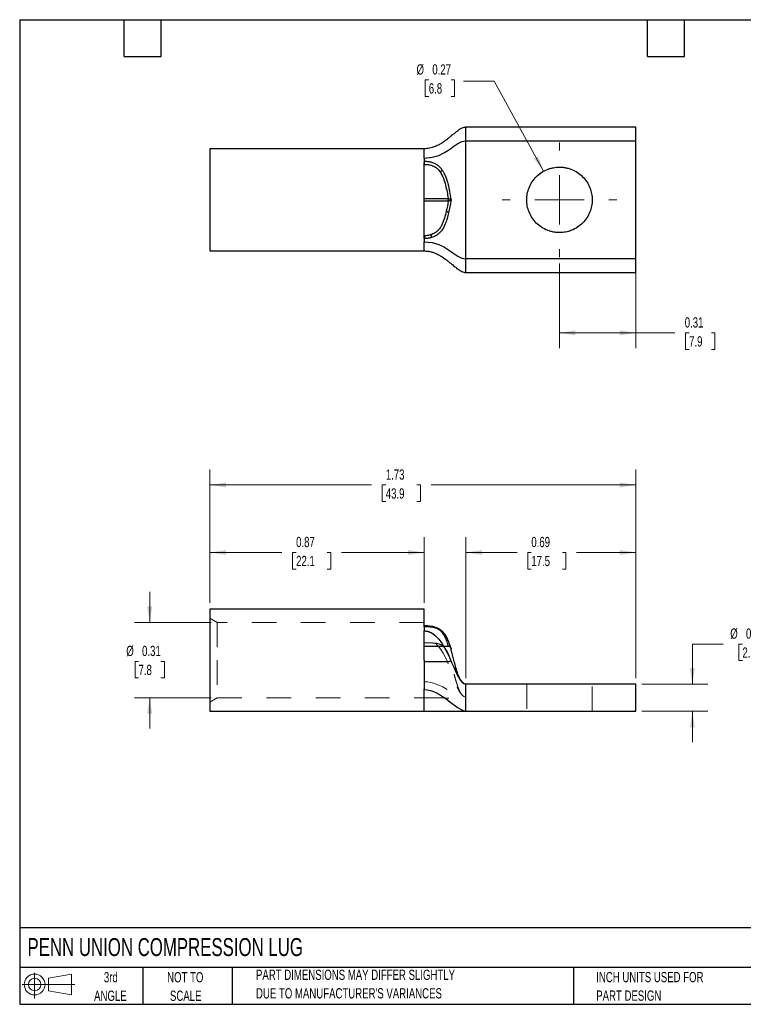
# Model space of a CAD drawing. Header units: inches. Extents: x 0.12 to 5.38, y 0.12 to 4.12.
# Tile 1 of 2: x 0.12 to 3.06, y 0.12 to 4.12. Entities that reach past the tile are written whole.
import ezdxf

# ---------------------------------------------------------------- set-up
doc = ezdxf.new("R2010")
doc.units = ezdxf.units.IN
doc.header["$LTSCALE"] = 0.5
doc.header["$MEASUREMENT"] = 0
doc.linetypes.add('HIDDEN', pattern=[0.075, 0.05, -0.025])
doc.layers.add('TEXT', color=140, linetype='Continuous', lineweight=25)
doc.styles.add('SLDTEXTSTYLE0', font='TXT', dxfattribs={"width": 0.7})
doc.dimstyles.new('SLDDIMSTYLE0', dxfattribs={"dimtxt": 0.04248, "dimasz": 0.065, "dimexe": 0, "dimexo": 0.0625, "dimgap": 0.01062, "dimtad": 0, "dimtih": 1, "dimtoh": 1, "dimrnd": 1e-09, "dimdsep": 46, "dimtxsty": 'SLDTEXTSTYLE0', "dimsah": 1, "dimcen": 0.09, "dimadec": 0, "dimazin": 2, "dimtfac": 1, "dimtmove": 0, "dimatfit": 0, "dimfxl": 0, "dimfrac": 2, "dimtolj": 1, "dimtzin": 12, "dimarcsym": 0})
doc.dimstyles.new('SLDDIMSTYLE1', dxfattribs={"dimtxt": 0.04248, "dimasz": 0.065, "dimexe": 0, "dimexo": 0.0625, "dimgap": 0.01062, "dimtad": 0, "dimtih": 1, "dimtoh": 1, "dimrnd": 1e-09, "dimdsep": 46, "dimtxsty": 'SLDTEXTSTYLE0', "dimsah": 1, "dimcen": 0.09, "dimadec": 0, "dimazin": 2, "dimtfac": 1, "dimtofl": 0, "dimtmove": 0, "dimatfit": 3, "dimfxl": 0, "dimfrac": 2, "dimtolj": 1, "dimtzin": 12, "dimarcsym": 0})
doc.dimstyles.new('SLDDIMSTYLE2', dxfattribs={"dimtxt": 0.04248, "dimasz": 0.065, "dimexe": 0, "dimexo": 0.0625, "dimgap": 0.01062, "dimtad": 0, "dimtih": 1, "dimtoh": 1, "dimrnd": 1e-09, "dimzin": 12, "dimdsep": 46, "dimtxsty": 'SLDTEXTSTYLE0', "dimsah": 1, "dimcen": 0.09, "dimadec": 0, "dimazin": 3, "dimtfac": 1, "dimtofl": 0, "dimtmove": 0, "dimatfit": 3, "dimfxl": 0, "dimfrac": 2, "dimtolj": 1, "dimtzin": 12, "dimarcsym": 0})
doc.dimstyles.new('SLDDIMSTYLE3', dxfattribs={"dimtxt": 0.04248, "dimasz": 0.065, "dimexe": 0, "dimexo": 0.0625, "dimgap": 0.01062, "dimtad": 0, "dimtih": 1, "dimtoh": 1, "dimrnd": 1e-09, "dimdsep": 46, "dimtxsty": 'SLDTEXTSTYLE0', "dimsah": 1, "dimcen": 0, "dimadec": 0, "dimazin": 2, "dimtfac": 1, "dimtofl": 0, "dimtmove": 0, "dimatfit": 3, "dimfxl": 0, "dimfrac": 2, "dimtolj": 1, "dimtzin": 12, "dimarcsym": 0})

# ---------------------------------------------------------------- blocks, each defined once
blk = doc.blocks.new('Block11')
at = {"color": 7, "linetype": 'Continuous', "lineweight": 18}
for p, q in [((0.051, 0.1045), (0.051, 0)), ((0.1079, 0.082), (0.2003, 0.0991)), ((0.1079, 0.0314), (0.1079, 0.082)), ((0.2003, 0.0991), (0.2003, 0.0144)), ((0, 0.0567), (0.2141, 0.0567)), ((0.1079, 0.0314), (0.2003, 0.0144))]:
    blk.add_line(p, q, dxfattribs=at)
for radius in [0.0423, 0.0253]:
    blk.add_circle((0.051, 0.0567), radius, dxfattribs=at)
blk = doc.blocks.new('Block12')
at = {"color": 7, "linetype": 'Continuous'}
blk.add_blockref('Block11', (0, 0), dxfattribs=at)
blk = doc.blocks.new('_D')
at = {"color": 7, "linetype": 'Continuous', "lineweight": 0}
for p, q in [((0.6532, 1.6761), (0.6532, 1.8011)), ((0.9027, 1.6761), (0.5907, 1.6761)), ((0.6078, 1.5182), (0.5935, 1.5182)), ((0.5935, 1.5182), (0.5935, 1.4507)), ((0.6987, 1.5182), (0.7129, 1.5182)), ((0.7129, 1.5182), (0.7129, 1.4507)), ((0.5935, 1.4507), (0.6078, 1.4507)), ((0.7129, 1.4507), (0.6987, 1.4507)), ((0.9027, 1.3701), (0.5907, 1.3701)), ((0.6532, 1.3701), (0.6532, 1.2451))]:
    blk.add_line(p, q, dxfattribs=at)
at = {"color": 7, "linetype": 'Continuous', "lineweight": 18}
for points in [[(0.6532, 1.6761), (0.6632, 1.7411), (0.6432, 1.7411)], [(0.6532, 1.3701), (0.6432, 1.3051), (0.6632, 1.3051)]]:
    blk.add_solid(points, dxfattribs=at)
at = {"color": 7, "linetype": 'Continuous', "lineweight": 18, "char_height": 0.04167, "attachment_point": 1, "style": 'SLDTEXTSTYLE0'}
for s, insert in [('%%c', (0.558, 1.5815)), ('0.31', (0.6222, 1.5815)), ('7.8', (0.6078, 1.5044))]:
    blk.add_mtext(s, dxfattribs=dict(at, insert=insert))
blk = doc.blocks.new('_D_1')
at = {"color": 7, "linetype": 'Continuous', "lineweight": 0}
for p, q in [((0.8977, 1.7556), (0.8977, 2.0232)), ((1.7677, 1.7556), (1.7677, 2.0232)), ((0.8977, 1.9607), (1.1904, 1.9607)), ((1.2479, 1.9607), (1.2337, 1.9607)), ((1.2337, 1.9607), (1.2337, 1.8932)), ((1.3742, 1.9607), (1.3884, 1.9607)), ((1.3884, 1.9607), (1.3884, 1.8932)), ((1.7677, 1.9607), (1.4317, 1.9607)), ((1.2337, 1.8932), (1.2479, 1.8932)), ((1.3884, 1.8932), (1.3742, 1.8932))]:
    blk.add_line(p, q, dxfattribs=at)
at = {"color": 7, "linetype": 'Continuous', "lineweight": 18}
for points in [[(0.8977, 1.9607), (0.9627, 1.9507), (0.9627, 1.9707)], [(1.7677, 1.9607), (1.7027, 1.9707), (1.7027, 1.9507)]]:
    blk.add_solid(points, dxfattribs=at)
at = {"color": 7, "linetype": 'Continuous', "lineweight": 18, "char_height": 0.04167, "attachment_point": 1, "style": 'SLDTEXTSTYLE0'}
for s, insert in [('0.87', (1.2479, 2.0239)), ('22.1', (1.2479, 1.9469))]:
    blk.add_mtext(s, dxfattribs=dict(at, insert=insert))
blk = doc.blocks.new('_D_2')
at = {"color": 7, "linetype": 'Continuous', "lineweight": 0}
for p, q in [((1.9377, 1.4506), (1.9377, 2.0232)), ((2.6277, 1.4506), (2.6277, 2.0232)), ((1.9377, 1.9607), (2.1458, 1.9607)), ((2.2034, 1.9607), (2.1891, 1.9607)), ((2.1891, 1.9607), (2.1891, 1.8932)), ((2.3296, 1.9607), (2.3439, 1.9607)), ((2.3439, 1.9607), (2.3439, 1.8932)), ((2.6277, 1.9607), (2.3872, 1.9607)), ((2.1891, 1.8932), (2.2034, 1.8932)), ((2.3439, 1.8932), (2.3296, 1.8932))]:
    blk.add_line(p, q, dxfattribs=at)
at = {"color": 7, "linetype": 'Continuous', "lineweight": 18}
for points in [[(1.9377, 1.9607), (2.0027, 1.9507), (2.0027, 1.9707)], [(2.6277, 1.9607), (2.5627, 1.9707), (2.5627, 1.9507)]]:
    blk.add_solid(points, dxfattribs=at)
at = {"color": 7, "linetype": 'Continuous', "lineweight": 18, "char_height": 0.04167, "attachment_point": 1, "style": 'SLDTEXTSTYLE0'}
for s, insert in [('0.69', (2.2034, 2.0239)), ('17.5', (2.2034, 1.9469))]:
    blk.add_mtext(s, dxfattribs=dict(at, insert=insert))
blk = doc.blocks.new('_D_3')
at = {"color": 7, "linetype": 'Continuous', "lineweight": 0}
for p, q in [((0.8977, 1.7556), (0.8977, 2.2973)), ((2.6277, 1.4506), (2.6277, 2.2973)), ((0.8977, 2.2348), (1.5545, 2.2348)), ((1.6121, 2.2348), (1.5978, 2.2348)), ((1.5978, 2.2348), (1.5978, 2.1673)), ((1.7383, 2.2348), (1.7526, 2.2348)), ((1.7526, 2.2348), (1.7526, 2.1673)), ((2.6277, 2.2348), (1.7959, 2.2348)), ((1.5978, 2.1673), (1.6121, 2.1673)), ((1.7526, 2.1673), (1.7383, 2.1673))]:
    blk.add_line(p, q, dxfattribs=at)
at = {"color": 7, "linetype": 'Continuous', "lineweight": 18}
for points in [[(0.8977, 2.2348), (0.9627, 2.2248), (0.9627, 2.2448)], [(2.6277, 2.2348), (2.5627, 2.2448), (2.5627, 2.2248)]]:
    blk.add_solid(points, dxfattribs=at)
at = {"color": 7, "linetype": 'Continuous', "lineweight": 18, "char_height": 0.04167, "attachment_point": 1, "style": 'SLDTEXTSTYLE0'}
for s, insert in [('1.73', (1.6121, 2.298)), ('43.9', (1.6121, 2.221))]:
    blk.add_mtext(s, dxfattribs=dict(at, insert=insert))
blk = doc.blocks.new('_D_4')
at = {"color": 7, "linetype": 'Continuous', "lineweight": 0}
for p, q in [((2.9827, 1.5887), (2.8577, 1.5887)), ((2.8577, 1.5887), (2.8577, 1.4256)), ((3.061, 1.5887), (3.0468, 1.5887)), ((3.0468, 1.5887), (3.0468, 1.5212)), ((3.1519, 1.5887), (3.1662, 1.5887)), ((3.1662, 1.5887), (3.1662, 1.5212)), ((3.0468, 1.5212), (3.061, 1.5212)), ((3.1662, 1.5212), (3.1519, 1.5212)), ((2.6527, 1.4256), (2.9202, 1.4256)), ((2.6527, 1.3156), (2.9202, 1.3156)), ((2.8577, 1.3156), (2.8577, 1.1906))]:
    blk.add_line(p, q, dxfattribs=at)
at = {"color": 7, "linetype": 'Continuous', "lineweight": 18}
for points in [[(2.8577, 1.4256), (2.8677, 1.4906), (2.8477, 1.4906)], [(2.8577, 1.3156), (2.8477, 1.2506), (2.8677, 1.2506)]]:
    blk.add_solid(points, dxfattribs=at)
at = {"color": 7, "linetype": 'Continuous', "lineweight": 18, "char_height": 0.04167, "attachment_point": 1, "style": 'SLDTEXTSTYLE0'}
for s, insert in [('%%c', (3.0113, 1.6519)), ('0.11', (3.0754, 1.6519)), ('2.8', (3.061, 1.5749))]:
    blk.add_mtext(s, dxfattribs=dict(at, insert=insert))
blk = doc.blocks.new('_D_7')
at = {"color": 7, "linetype": 'Continuous', "lineweight": 0}
for p, q in [((1.7868, 3.8806), (1.7725, 3.8806)), ((1.7725, 3.8806), (1.7725, 3.8131)), ((1.8776, 3.8806), (1.8919, 3.8806)), ((1.8919, 3.8806), (1.8919, 3.8131)), ((2.0524, 3.8746), (1.9274, 3.8746)), ((2.2535, 3.5095), (2.0524, 3.8746)), ((1.7725, 3.8131), (1.7868, 3.8131)), ((1.8919, 3.8131), (1.8776, 3.8131))]:
    blk.add_line(p, q, dxfattribs=at)
at = {"color": 7, "linetype": 'Continuous', "lineweight": 18}
blk.add_arc((2.3177, 3.393), 0.133, 100.6457, 144.0202, dxfattribs=at)
blk.add_solid([(2.2535, 3.5095), (2.2309, 3.5712), (2.2134, 3.5616)], dxfattribs=at)
at = {"color": 7, "linetype": 'Continuous', "lineweight": 18, "char_height": 0.04167, "attachment_point": 1, "style": 'SLDTEXTSTYLE0'}
for s, insert in [('%%c', (1.737, 3.9438)), ('0.27', (1.8012, 3.9438)), ('6.8', (1.7868, 3.8668))]:
    blk.add_mtext(s, dxfattribs=dict(at, insert=insert))
blk = doc.blocks.new('_D_8')
at = {"color": 7, "linetype": 'Continuous', "lineweight": 0}
for p, q in [((2.3177, 3.135), (2.3177, 2.7903)), ((2.6277, 3.128), (2.6277, 2.7903)), ((2.3177, 2.8528), (2.6277, 2.8528)), ((2.6277, 2.8528), (2.7867, 2.8528)), ((2.8443, 2.8528), (2.83, 2.8528)), ((2.83, 2.8528), (2.83, 2.7853)), ((2.9352, 2.8528), (2.9495, 2.8528)), ((2.9495, 2.8528), (2.9495, 2.7853)), ((2.83, 2.7853), (2.8443, 2.7853)), ((2.9495, 2.7853), (2.9352, 2.7853))]:
    blk.add_line(p, q, dxfattribs=at)
at = {"color": 7, "linetype": 'Continuous', "lineweight": 18}
for points in [[(2.3177, 2.8528), (2.3827, 2.8428), (2.3827, 2.8628)], [(2.6277, 2.8528), (2.5627, 2.8628), (2.5627, 2.8428)]]:
    blk.add_solid(points, dxfattribs=at)
at = {"color": 7, "linetype": 'Continuous', "lineweight": 18, "char_height": 0.04167, "attachment_point": 1, "style": 'SLDTEXTSTYLE0'}
for s, insert in [('0.31', (2.8266, 2.916)), ('7.9', (2.8443, 2.839))]:
    blk.add_mtext(s, dxfattribs=dict(at, insert=insert))
blk = doc.blocks.new('SW_CENTERMARKSYMBOL_0')
at = {"color": 0, "linetype": 'Continuous', "lineweight": 18}
for p, q in [((0, 0.2), (0, 0.233)), ((0, 0), (0, 0.1)), ((-0.2, 0), (-0.233, 0)), ((0, 0), (-0.1, 0)), ((0, 0), (0, -0.1)), ((0, 0), (0.1, 0)), ((0.2, 0), (0.233, 0)), ((0, -0.2), (0, -0.233))]:
    blk.add_line(p, q, dxfattribs=at)

msp = doc.modelspace()

# ---------------------------------------------------------------- linework, layer by layer
for p, q in [((2.6277, 3.688), (1.9377, 3.688)), ((1.7677, 3.6005), (0.8977, 3.6005)), ((0.8977, 3.6005), (0.8977, 3.1855)), ((1.9377, 3.153), (1.9377, 3.633)), ((1.9377, 3.633), (2.6277, 3.633)), ((2.6277, 3.153), (2.6277, 3.633)), ((1.7677, 3.5497), (1.7677, 3.5444)), ((1.7677, 3.2361), (1.7677, 3.5444)), ((1.7699, 3.5373), (1.7677, 3.5374)), ((1.7677, 3.398), (1.8658, 3.398)), ((1.8658, 3.388), (1.7677, 3.388)), ((1.8658, 3.388), (1.8658, 3.398)), ((1.7677, 3.2486), (1.7701, 3.2486)), ((0.8977, 3.1855), (1.7677, 3.1855)), ((2.6277, 3.153), (1.9377, 3.153)), ((1.9377, 3.098), (2.6277, 3.098)), ((1.7677, 1.7306), (0.8977, 1.7306)), ((0.8977, 1.7306), (0.8977, 1.5231)), ((1.7677, 1.659), (1.7677, 1.7306)), ((1.77, 1.6623), (1.77, 1.6623)), ((1.8674, 1.5991), (1.8673, 1.5994)), ((1.8759, 1.573), (1.8771, 1.5686)), ((1.7677, 1.4054), (1.7677, 1.4028)), ((1.7677, 1.4028), (1.7677, 1.4054)), ((2.6277, 1.4256), (1.9377, 1.4256)), ((0.8977, 1.3156), (1.7677, 1.3156)), ((1.7677, 1.3156), (1.9377, 1.3156)), ((1.9377, 1.3156), (2.6277, 1.3156))]:
    msp.add_line(p, q)
at = {"color": 7, "linetype": 'HIDDEN', "lineweight": 18}
for p, q in [((0.9277, 1.6761), (0.8976, 1.6935)), ((0.9277, 1.6761), (0.9277, 1.5231)), ((1.7677, 1.6761), (0.9277, 1.6761)), ((1.7677, 1.661), (1.7701, 1.661)), ((1.7699, 1.661), (1.7677, 1.661)), ((1.7677, 1.6368), (1.7677, 1.659)), ((1.7716, 1.6623), (1.77, 1.6623)), ((1.8025, 1.6592), (1.796, 1.6604)), ((1.7677, 1.5176), (1.7677, 1.5932)), ((1.7677, 1.5805), (1.8658, 1.5805)), ((1.7677, 1.5792), (1.8658, 1.5792)), ((1.8658, 1.5805), (1.8658, 1.5792)), ((1.8677, 1.5983), (1.8674, 1.599)), ((1.8746, 1.5774), (1.8759, 1.573)), ((1.8771, 1.5686), (1.8762, 1.5708)), ((1.8762, 1.5708), (1.8771, 1.5686)), ((0.9277, 1.5231), (0.9277, 1.3701)), ((1.8763, 1.5176), (1.7677, 1.5176)), ((1.7677, 1.5176), (1.8763, 1.5176)), ((1.7677, 1.5162), (1.8768, 1.5162)), ((2.1847, 1.4256), (2.1847, 1.3156)), ((2.4507, 1.3156), (2.4507, 1.4256)), ((0.8976, 1.3527), (0.9277, 1.3701)), ((0.9277, 1.3701), (1.7677, 1.3701)), ((1.9377, 1.3731), (1.9377, 1.3681))]:
    msp.add_line(p, q, dxfattribs=at)
at = {"flags": 128}
for points in [[(1.7984, 1.6571), (1.7983, 1.6582), (1.7981, 1.6591), (1.7977, 1.6598), (1.7974, 1.6602), (1.7971, 1.6603)], [(1.8676, 1.5987), (1.867, 1.6001), (1.8669, 1.6003)]]:
    msp.add_lwpolyline(points, dxfattribs=at)
for centre, radius, start, end in [((0.8629, 3.5566), 0.9073, 358.7867, 359.5805), ((1.8256, 3.5226), 0.0178, 294.4774, 331.5407), ((1.857, 3.3336), 0.0129, 35.0839, 85.4317), ((0.9219, 3.2294), 0.8484, 0.4487, 1.2975), ((1.7423, 3.2326), 0.0566, 7.4893, 19.8742), ((1.7398, 1.6598), 0.0305, 358.2996, 4.8145)]:
    msp.add_arc(centre, radius, start, end)
at = {"color": 7, "linetype": 'HIDDEN', "lineweight": 18}
for centre, radius, start, end in [((1.7758, 1.6613), 0.00587, 169.5514, 182.6735), ((1.7309, 1.6597), 0.0393, 358.7951, 3.8307), ((1.7756, 1.6613), 0.00551, 168.8383, 182.8482), ((1.7972, 1.6586), 0.00177, 94.9797, 162.0768), ((1.8353, 1.6366), 0.00683, 50.3731, 109.4898), ((1.8593, 1.5955), 0.00904, 31.8336, 97.9247)]:
    msp.add_arc(centre, radius, start, end, dxfattribs=at)
for points, knots in [([(1.9377, 3.688), (1.9362, 3.6879), (1.9332, 3.6877), (1.9276, 3.6865), (1.9217, 3.6842), (1.9161, 3.6813), (1.9081, 3.6764), (1.8983, 3.6691), (1.8859, 3.659), (1.8745, 3.6495), (1.8633, 3.6405), (1.8519, 3.6318), (1.8394, 3.6232), (1.8251, 3.615), (1.8122, 3.6091), (1.8003, 3.6051), (1.7903, 3.6026), (1.7794, 3.6008), (1.7717, 3.6006), (1.7677, 3.6005)], [0, 0, 0, 0, 0.01809, 0.036189, 0.072514, 0.106188, 0.133307, 0.222743, 0.312191, 0.411, 0.481687, 0.558804, 0.65339, 0.733859, 0.819409, 0.863275, 0.907662, 0.952895, 1, 1, 1, 1]), ([(2.6277, 3.633), (2.6277, 3.6402), (2.6277, 3.6474), (2.6277, 3.6607), (2.6277, 3.6668), (2.6277, 3.6769), (2.6277, 3.681), (2.6277, 3.6865), (2.6277, 3.688), (2.6277, 3.688)], [0, 0, 0, 0, 0.25, 0.25, 0.5, 0.5, 0.75, 0.75, 1, 1, 1, 1]), ([(1.7677, 3.5629), (1.7677, 3.5751), (1.7677, 3.5845), (1.7677, 3.5972), (1.7677, 3.6005), (1.7677, 3.6005)], [0, 0, 0, 0, 0.5, 0.5, 1, 1, 1, 1]), ([(1.7701, 3.5499), (1.7696, 3.5499), (1.7689, 3.5499), (1.7681, 3.5499), (1.7677, 3.55), (1.7677, 3.5498), (1.7677, 3.5497)], [0, 0, 0, 0, 0.610303, 0.813739, 0.881551, 1, 1, 1, 1]), ([(1.7699, 3.5373), (1.7763, 3.5372), (1.7827, 3.5367), (1.795, 3.5345), (1.8012, 3.5326), (1.8124, 3.5273), (1.8174, 3.5238), (1.8261, 3.5157), (1.8298, 3.5112), (1.833, 3.5063)], [0, 0, 0, 0, 0.25, 0.25, 0.5, 0.5, 0.75, 0.75, 1, 1, 1, 1]), ([(1.7701, 3.5499), (1.7726, 3.5498), (1.7774, 3.5497), (1.7845, 3.5489), (1.7915, 3.5478), (1.7984, 3.5461), (1.8051, 3.5438), (1.8133, 3.5402), (1.8228, 3.5344), (1.833, 3.5254), (1.8384, 3.518), (1.8413, 3.5141)], [0, 0, 0, 0, 0.084713, 0.167677, 0.249602, 0.331295, 0.413738, 0.498156, 0.64855, 0.812854, 1, 1, 1, 1]), ([(2.3177, 3.26), (2.3153, 3.26), (2.3105, 3.2601), (2.3034, 3.2607), (2.2963, 3.2616), (2.2893, 3.263), (2.2824, 3.2647), (2.2755, 3.2668), (2.2625, 3.2715), (2.2442, 3.281), (2.223, 3.2983), (2.2057, 3.3194), (2.1935, 3.3431), (2.1863, 3.3679), (2.184, 3.393), (2.1863, 3.418), (2.1935, 3.4429), (2.2057, 3.4665), (2.223, 3.4876), (2.2442, 3.505), (2.2641, 3.5152), (2.2806, 3.5209), (2.2928, 3.5238), (2.3052, 3.5256), (2.3135, 3.5259), (2.3177, 3.526)], [0, 0, 0, 0, 0.017281, 0.034439, 0.051523, 0.068584, 0.085672, 0.102838, 0.120131, 0.185085, 0.250089, 0.315042, 0.380046, 0.440005, 0.500014, 0.559974, 0.619983, 0.684936, 0.74994, 0.814893, 0.879897, 0.910049, 0.939936, 0.96983, 1, 1, 1, 1]), ([(2.3177, 3.526), (2.3201, 3.5259), (2.3249, 3.5259), (2.3321, 3.5253), (2.3391, 3.5243), (2.3461, 3.523), (2.3531, 3.5213), (2.3599, 3.5192), (2.3729, 3.5144), (2.3913, 3.505), (2.4124, 3.4877), (2.4297, 3.4665), (2.4419, 3.4429), (2.4492, 3.418), (2.4515, 3.393), (2.4492, 3.3679), (2.4419, 3.3431), (2.4297, 3.3194), (2.4124, 3.2983), (2.3913, 3.281), (2.3713, 3.2707), (2.3549, 3.265), (2.3427, 3.2621), (2.3303, 3.2603), (2.3219, 3.2601), (2.3177, 3.26)], [0, 0, 0, 0, 0.017281, 0.034439, 0.051523, 0.068584, 0.085672, 0.102838, 0.120131, 0.185085, 0.250089, 0.315042, 0.380046, 0.440005, 0.500014, 0.559974, 0.619983, 0.684936, 0.74994, 0.814893, 0.879897, 0.910049, 0.939936, 0.96983, 1, 1, 1, 1]), ([(1.833, 3.5063), (1.8384, 3.4983), (1.8426, 3.4895), (1.8494, 3.4717), (1.8522, 3.4626), (1.8594, 3.4351), (1.8629, 3.4166), (1.8658, 3.398)], [0, 0, 0, 0, 0.25, 0.25, 0.5, 0.5, 1, 1, 1, 1]), ([(1.8413, 3.5141), (1.8425, 3.5123), (1.8449, 3.5086), (1.8481, 3.5027), (1.8513, 3.4962), (1.8543, 3.4891), (1.8573, 3.4815), (1.86, 3.4732), (1.8627, 3.4643), (1.8668, 3.449), (1.8719, 3.4252), (1.8752, 3.4044), (1.8771, 3.393)], [0, 0, 0, 0, 0.048829, 0.101099, 0.157077, 0.216998, 0.281083, 0.349523, 0.422475, 0.500058, 0.724622, 1, 1, 1, 1]), ([(1.8658, 3.398), (1.8663, 3.3979), (1.8673, 3.3978), (1.8688, 3.3974), (1.8703, 3.397), (1.8719, 3.3965), (1.8732, 3.3959), (1.8745, 3.3952), (1.8757, 3.3944), (1.8766, 3.3936), (1.8769, 3.3931), (1.8771, 3.393)], [0, 0, 0, 0, 0.0782968, 0.1668774, 0.2665629, 0.3776782, 0.5002053, 0.6104977, 0.749384, 0.9115304, 1, 1, 1, 1]), ([(1.8771, 3.393), (1.8769, 3.3928), (1.8766, 3.3923), (1.8757, 3.3915), (1.8745, 3.3908), (1.873, 3.3899), (1.871, 3.3891), (1.8684, 3.3884), (1.8666, 3.3881), (1.8658, 3.388)], [0, 0, 0, 0, 0.088681, 0.249672, 0.390052, 0.500177, 0.697963, 0.864031, 1, 1, 1, 1]), ([(1.8771, 3.393), (1.8756, 3.3835), (1.8729, 3.3661), (1.8692, 3.3489), (1.8676, 3.341)], [0, 0, 0, 0, 0.5426441, 1, 1, 1, 1]), ([(1.858, 3.3465), (1.8559, 3.3371), (1.8535, 3.3278), (1.8478, 3.3095), (1.8444, 3.3005), (1.8378, 3.2873), (1.8354, 3.283), (1.8298, 3.2748), (1.8266, 3.2708), (1.8193, 3.2637), (1.8152, 3.2605), (1.8059, 3.2553), (1.8009, 3.2533), (1.7955, 3.2518)], [0, 0, 0, 0, 0.25, 0.25, 0.5, 0.5, 0.625, 0.625, 0.75, 0.75, 0.875, 0.875, 1, 1, 1, 1]), ([(1.8676, 3.341), (1.8666, 3.337), (1.8648, 3.3292), (1.8617, 3.3181), (1.8585, 3.3079), (1.8551, 3.2985), (1.8515, 3.2901), (1.8464, 3.2797), (1.8393, 3.2682), (1.8301, 3.2578), (1.8216, 3.2508), (1.8141, 3.2462), (1.8065, 3.2425), (1.8011, 3.2408), (1.7984, 3.24)], [0, 0, 0, 0, 0.100298, 0.193406, 0.279523, 0.358926, 0.431968, 0.499058, 0.633757, 0.74948, 0.81717, 0.880327, 0.940751, 1, 1, 1, 1]), ([(1.7701, 3.2486), (1.7724, 3.2487), (1.7769, 3.2488), (1.7835, 3.2495), (1.7897, 3.2504), (1.7936, 3.2514), (1.7955, 3.2518)], [0, 0, 0, 0, 0.26921, 0.524819, 0.767973, 1, 1, 1, 1]), ([(1.7677, 3.2361), (1.7677, 3.2361), (1.7678, 3.236), (1.7681, 3.236), (1.7685, 3.236), (1.7689, 3.236), (1.7695, 3.236), (1.77, 3.236), (1.7703, 3.236)], [0, 0, 0, 0, 0.045061, 0.144152, 0.306404, 0.452424, 0.671454, 1, 1, 1, 1]), ([(1.7677, 3.1855), (1.7677, 3.1855), (1.7677, 3.1887), (1.7677, 3.2014), (1.7677, 3.2109), (1.7677, 3.223)], [0, 0, 0, 0, 0.5, 0.5, 1, 1, 1, 1]), ([(1.7984, 3.24), (1.7966, 3.2395), (1.793, 3.2385), (1.7875, 3.2375), (1.7818, 3.2367), (1.7761, 3.2362), (1.7722, 3.2361), (1.7703, 3.236)], [0, 0, 0, 0, 0.197963, 0.395729, 0.594586, 0.795662, 1, 1, 1, 1]), ([(1.7677, 3.1855), (1.7726, 3.1853), (1.7825, 3.1849), (1.7965, 3.182), (1.8096, 3.1778), (1.8236, 3.1717), (1.8379, 3.1637), (1.8519, 3.1542), (1.8643, 3.1447), (1.8748, 3.1362), (1.8836, 3.1289), (1.89, 3.1236), (1.8954, 3.1192), (1.9005, 3.1152), (1.9067, 3.1107), (1.9135, 3.1062), (1.9205, 3.1023), (1.9271, 3.0996), (1.9331, 3.0982), (1.9362, 3.098), (1.9377, 3.098)], [0, 0, 0, 0, 0.05822, 0.117337, 0.179359, 0.245057, 0.33806, 0.434839, 0.525083, 0.604211, 0.670914, 0.725011, 0.75072, 0.789037, 0.838601, 0.880376, 0.922997, 0.963253, 0.981926, 1, 1, 1, 1]), ([(2.6277, 3.098), (2.6277, 3.098), (2.6277, 3.0994), (2.6277, 3.1049), (2.6277, 3.109), (2.6277, 3.1192), (2.6277, 3.1253), (2.6277, 3.1386), (2.6277, 3.1458), (2.6277, 3.153)], [0, 0, 0, 0, 0.25, 0.25, 0.5, 0.5, 0.75, 0.75, 1, 1, 1, 1]), ([(1.7702, 1.6623), (1.7698, 1.6623), (1.769, 1.6623), (1.7682, 1.6623), (1.7677, 1.6623)], [0, 0, 0, 0, 0.452424, 1, 1, 1, 1]), ([(1.7677, 1.659), (1.7677, 1.6589), (1.7678, 1.6589), (1.7681, 1.6589), (1.7685, 1.6589), (1.7689, 1.6589), (1.7695, 1.6589), (1.77, 1.6589), (1.7703, 1.6589)], [0, 0, 0, 0, 0.045061, 0.144152, 0.306404, 0.452424, 0.671454, 1, 1, 1, 1]), ([(1.7677, 1.5231), (1.7677, 1.5442), (1.7677, 1.5654), (1.7677, 1.6057), (1.7677, 1.6248), (1.7677, 1.6421)], [0, 0, 0, 0, 0.5, 0.5, 1, 1, 1, 1]), ([(1.7971, 1.6603), (1.7931, 1.6608), (1.7842, 1.662), (1.7751, 1.6622), (1.7702, 1.6623)], [0, 0, 0, 0, 0.455573, 1, 1, 1, 1]), ([(1.7984, 1.6571), (1.7966, 1.6573), (1.793, 1.6578), (1.7875, 1.6582), (1.7818, 1.6586), (1.7761, 1.6588), (1.7722, 1.6588), (1.7703, 1.6589)], [0, 0, 0, 0, 0.197963, 0.395729, 0.594586, 0.795662, 1, 1, 1, 1]), ([(1.8669, 1.6003), (1.8655, 1.6038), (1.8628, 1.6102), (1.8581, 1.6191), (1.8535, 1.6265), (1.8491, 1.6322), (1.8447, 1.6372), (1.8398, 1.6419), (1.8338, 1.6466), (1.8267, 1.651), (1.8186, 1.6549), (1.8087, 1.6582), (1.801, 1.6596), (1.7971, 1.6603)], [0, 0, 0, 0, 0.148661, 0.275351, 0.380213, 0.46459, 0.525528, 0.597371, 0.680722, 0.751075, 0.827918, 0.911582, 1, 1, 1, 1]), ([(1.8676, 1.5987), (1.8666, 1.6011), (1.8648, 1.6056), (1.8617, 1.6121), (1.8585, 1.6181), (1.8551, 1.6236), (1.8515, 1.6285), (1.8464, 1.6346), (1.8393, 1.6414), (1.8301, 1.6475), (1.8216, 1.6515), (1.8141, 1.654), (1.8065, 1.6559), (1.8011, 1.6567), (1.7984, 1.6571)], [0, 0, 0, 0, 0.100298, 0.193406, 0.279523, 0.358926, 0.431968, 0.499058, 0.633757, 0.74948, 0.81717, 0.880327, 0.940751, 1, 1, 1, 1]), ([(1.8397, 1.6419), (1.838, 1.6434), (1.8361, 1.645), (1.8339, 1.6464), (1.8337, 1.6465)], [0, 0, 0, 0, 0.932179, 1, 1, 1, 1]), ([(1.8674, 1.599), (1.8674, 1.5992), (1.8672, 1.5997), (1.8669, 1.6002), (1.8668, 1.6006)], [0, 0, 0, 0, 0.257612, 1, 1, 1, 1]), ([(1.8771, 1.5686), (1.8756, 1.5741), (1.8729, 1.5841), (1.8692, 1.5942), (1.8676, 1.5987)], [0, 0, 0, 0, 0.5426441, 1, 1, 1, 1]), ([(1.876, 1.5728), (1.8751, 1.5759), (1.8735, 1.5814), (1.8711, 1.5889), (1.8692, 1.5944), (1.8681, 1.5973), (1.8677, 1.5983)], [0, 0, 0, 0, 0.35134, 0.642912, 0.874568, 1, 1, 1, 1]), ([(1.9275, 1.429), (1.9252, 1.4311), (1.9202, 1.4355), (1.9146, 1.4447), (1.9096, 1.4552), (1.9035, 1.4711), (1.8971, 1.4917), (1.8906, 1.516), (1.8848, 1.5387), (1.8804, 1.556), (1.8778, 1.5656), (1.8771, 1.5686)], [0, 0, 0, 0, 0.061916, 0.132853, 0.211642, 0.295974, 0.471653, 0.643364, 0.799533, 0.938456, 1, 1, 1, 1]), ([(0.8977, 1.5231), (0.8977, 1.496), (0.8977, 1.4688), (0.8977, 1.4186), (0.8977, 1.3956), (0.8977, 1.3572), (0.8977, 1.3418), (0.8977, 1.321), (0.8977, 1.3156), (0.8977, 1.3156)], [0, 0, 0, 0, 0.25, 0.25, 0.5, 0.5, 0.75, 0.75, 1, 1, 1, 1]), ([(1.7677, 1.3156), (1.7677, 1.3156), (1.7677, 1.3237), (1.7677, 1.3544), (1.7677, 1.3769), (1.7677, 1.4041)], [0, 0, 0, 0, 0.5, 0.5, 1, 1, 1, 1]), ([(1.9377, 1.4256), (1.936, 1.4258), (1.9324, 1.4261), (1.9291, 1.428), (1.9275, 1.429)], [0, 0, 0, 0, 0.495575, 1, 1, 1, 1]), ([(2.6277, 1.3706), (2.6277, 1.3778), (2.6277, 1.385), (2.6277, 1.3983), (2.6277, 1.4044), (2.6277, 1.4146), (2.6277, 1.4187), (2.6277, 1.4242), (2.6277, 1.4256), (2.6277, 1.4256)], [0, 0, 0, 0, 0.25, 0.25, 0.5, 0.5, 0.75, 0.75, 1, 1, 1, 1]), ([(2.6277, 1.3156), (2.6277, 1.3156), (2.6277, 1.3171), (2.6277, 1.3226), (2.6277, 1.3266), (2.6277, 1.3368), (2.6277, 1.3429), (2.6277, 1.3562), (2.6277, 1.3634), (2.6277, 1.3706)], [0, 0, 0, 0, 0.25, 0.25, 0.5, 0.5, 0.75, 0.75, 1, 1, 1, 1])]:
    msp.add_open_spline(points, degree=3, knots=knots)
for points in [[(1.9377, 3.633), (1.9377, 3.6419), (1.9377, 3.6577), (1.9377, 3.675), (1.9377, 3.6856), (1.9377, 3.688), (1.9377, 3.688)], [(1.7677, 3.5629), (1.8624, 3.5629), (1.8904, 3.633), (1.9377, 3.633)], [(1.7677, 3.5629), (1.7677, 3.5588), (1.7677, 3.5544), (1.7677, 3.5497)], [(1.8658, 3.388), (1.8636, 3.3741), (1.8611, 3.3602), (1.858, 3.3465)], [(1.7677, 3.2361), (1.7677, 3.2315), (1.7677, 3.2271), (1.7677, 3.223)], [(1.7677, 3.223), (1.8624, 3.223), (1.8904, 3.153), (1.9377, 3.153)], [(1.9377, 3.098), (1.9377, 3.098), (1.9377, 3.1003), (1.9377, 3.1109), (1.9377, 3.1282), (1.9377, 3.1441), (1.9377, 3.153)], [(1.7677, 1.659), (1.7677, 1.6537), (1.7677, 1.6481), (1.7677, 1.6421)], [(1.7677, 1.6421), (1.8624, 1.6421), (1.8904, 1.4256), (1.9377, 1.4256)], [(1.7677, 1.5231), (1.7677, 1.5115), (1.7677, 1.4881), (1.7677, 1.4557), (1.7677, 1.4273), (1.7677, 1.4114), (1.7677, 1.4041)], [(1.7677, 1.4041), (1.8357, 1.4041), (1.9037, 1.3156), (1.9377, 1.3156)], [(1.9377, 1.3706), (1.9377, 1.3772), (1.9377, 1.3903), (1.9377, 1.4081), (1.9377, 1.4215), (1.9377, 1.4256), (1.9377, 1.4256)], [(1.9377, 1.3156), (1.9377, 1.3156), (1.9377, 1.3198), (1.9377, 1.3332), (1.9377, 1.3509), (1.9377, 1.364), (1.9377, 1.3706)]]:
    msp.add_open_spline(points, degree=3)
for points, knots in [([(1.7701, 1.6589), (1.7696, 1.6588), (1.7689, 1.6588), (1.7681, 1.6589), (1.7677, 1.6588), (1.7677, 1.659), (1.7677, 1.6591)], [0, 0, 0, 0, 0.610303, 0.813739, 0.881551, 1, 1, 1, 1]), ([(1.7677, 1.6421), (1.7723, 1.6418), (1.7815, 1.6412), (1.7946, 1.6364), (1.8066, 1.6291), (1.8177, 1.6196), (1.8305, 1.6054), (1.8441, 1.5857), (1.8579, 1.5606), (1.8706, 1.5341), (1.8822, 1.5076), (1.8931, 1.4826), (1.9029, 1.462), (1.9118, 1.4462), (1.9192, 1.4363), (1.9253, 1.4301), (1.929, 1.4282), (1.9305, 1.4275)], [0, 0, 0, 0, 0.0476384, 0.0946203, 0.143065, 0.1942282, 0.2486126, 0.3460862, 0.4500938, 0.5570184, 0.6625709, 0.7621799, 0.8512768, 0.9086736, 0.9564933, 0.9829178, 1, 1, 1, 1]), ([(1.7699, 1.661), (1.7763, 1.6609), (1.7827, 1.6606), (1.795, 1.6593), (1.8012, 1.6583), (1.8124, 1.6552), (1.8174, 1.6532), (1.8261, 1.6485), (1.8298, 1.6459), (1.833, 1.6431)], [0, 0, 0, 0, 0.25, 0.25, 0.5, 0.5, 0.75, 0.75, 1, 1, 1, 1]), ([(1.7701, 1.661), (1.7724, 1.6609), (1.7769, 1.6609), (1.7835, 1.6605), (1.7897, 1.6599), (1.7936, 1.6594), (1.7955, 1.6591)], [0, 0, 0, 0, 0.26921, 0.524819, 0.767973, 1, 1, 1, 1]), ([(1.7701, 1.6589), (1.7726, 1.6588), (1.7774, 1.6587), (1.7845, 1.6584), (1.7915, 1.6579), (1.7984, 1.6572), (1.8051, 1.6561), (1.8133, 1.6543), (1.8228, 1.6511), (1.833, 1.6459), (1.8384, 1.6416), (1.8413, 1.6393)], [0, 0, 0, 0, 0.084713, 0.167677, 0.249602, 0.331295, 0.413738, 0.498156, 0.64855, 0.812854, 1, 1, 1, 1]), ([(1.858, 1.6045), (1.8559, 1.6099), (1.8535, 1.6152), (1.8478, 1.6258), (1.8444, 1.631), (1.8378, 1.6386), (1.8354, 1.6411), (1.8298, 1.6458), (1.8266, 1.6481), (1.8193, 1.6523), (1.8152, 1.6541), (1.8059, 1.6571), (1.8009, 1.6583), (1.7955, 1.6591)], [0, 0, 0, 0, 0.25, 0.25, 0.5, 0.5, 0.625, 0.625, 0.75, 0.75, 0.875, 0.875, 1, 1, 1, 1]), ([(1.833, 1.6431), (1.8384, 1.6384), (1.8426, 1.6334), (1.8494, 1.6231), (1.8522, 1.6178), (1.8594, 1.602), (1.8629, 1.5912), (1.8658, 1.5805)], [0, 0, 0, 0, 0.25, 0.25, 0.5, 0.5, 1, 1, 1, 1]), ([(1.7677, 1.6109), (1.7677, 1.6128), (1.7677, 1.6165), (1.7677, 1.6219), (1.7677, 1.6271), (1.7677, 1.6321), (1.7677, 1.6352), (1.7677, 1.6368)], [0, 0, 0, 0, 0.20064, 0.400548, 0.600135, 0.799815, 1, 1, 1, 1]), ([(1.7677, 1.5932), (1.7677, 1.5952), (1.7677, 1.5993), (1.7677, 1.6052), (1.7677, 1.609), (1.7677, 1.6109)], [0, 0, 0, 0, 0.333445, 0.666555, 1, 1, 1, 1]), ([(1.8413, 1.6393), (1.8451, 1.6355), (1.8526, 1.628), (1.8595, 1.6166), (1.863, 1.6092), (1.8645, 1.6059)], [0, 0, 0, 0, 0.35718, 0.70676, 1, 1, 1, 1]), ([(1.8142, 1.5922), (1.8124, 1.5924), (1.8087, 1.5926), (1.8029, 1.5928), (1.797, 1.593), (1.7892, 1.5931), (1.7794, 1.5932), (1.7717, 1.5932), (1.7677, 1.5932)], [0, 0, 0, 0, 0.119158, 0.241912, 0.368714, 0.499998, 0.744499, 1, 1, 1, 1]), ([(1.7677, 1.5792), (1.7677, 1.5792), (1.7677, 1.5793), (1.7677, 1.5797), (1.7677, 1.5802), (1.7677, 1.5805)], [0, 0, 0, 0, 0.33378, 0.66359, 1, 1, 1, 1]), ([(1.8142, 1.5922), (1.8156, 1.592), (1.8183, 1.5917), (1.8223, 1.5908), (1.826, 1.5899), (1.8295, 1.5887), (1.8342, 1.5867), (1.8399, 1.5836), (1.8472, 1.5779), (1.8544, 1.5697), (1.861, 1.5592), (1.8667, 1.547), (1.8719, 1.5331), (1.8748, 1.523), (1.8763, 1.5176)], [0, 0, 0, 0, 0.025443, 0.050426, 0.075189, 0.099975, 0.125029, 0.183629, 0.250063, 0.362719, 0.499985, 0.639276, 0.805852, 1, 1, 1, 1]), ([(1.8762, 1.5708), (1.876, 1.5715), (1.8752, 1.5737), (1.8731, 1.5767), (1.8703, 1.5791), (1.8678, 1.5802), (1.8665, 1.5804), (1.8658, 1.5805)], [0, 0, 0, 0, 0.1551, 0.460093, 0.743719, 0.874732, 1, 1, 1, 1]), ([(1.8658, 1.5805), (1.8665, 1.5804), (1.8678, 1.5802), (1.8703, 1.5791), (1.8731, 1.5767), (1.8752, 1.5737), (1.876, 1.5715), (1.8762, 1.5708)], [0, 0, 0, 0, 0.125268, 0.256281, 0.539907, 0.8449, 1, 1, 1, 1]), ([(1.8658, 1.5792), (1.867, 1.579), (1.8695, 1.5787), (1.8728, 1.5763), (1.8756, 1.5729), (1.8766, 1.5701), (1.8771, 1.5686)], [0, 0, 0, 0, 0.209818, 0.451158, 0.720153, 1, 1, 1, 1]), ([(1.7677, 1.5162), (1.7677, 1.5163), (1.7677, 1.5163), (1.7677, 1.5168), (1.7677, 1.5173), (1.7677, 1.5176)], [0, 0, 0, 0, 0.33378, 0.66359, 1, 1, 1, 1]), ([(1.7677, 1.5171), (1.7677, 1.5113), (1.7677, 1.4978), (1.7677, 1.477), (1.7677, 1.4551), (1.7677, 1.4419), (1.7677, 1.4354)], [0, 0, 0, 0, 0.19793, 0.465287, 0.732643, 1, 1, 1, 1]), ([(1.7677, 1.5169), (1.7677, 1.5084), (1.7677, 1.4894), (1.7677, 1.4605), (1.7677, 1.4309), (1.7677, 1.413), (1.7677, 1.4041)], [0, 0, 0, 0, 0.211367, 0.474244, 0.737122, 1, 1, 1, 1]), ([(1.8763, 1.5176), (1.8764, 1.5173), (1.8766, 1.5168), (1.8767, 1.5163), (1.8767, 1.5162), (1.8767, 1.5163), (1.8766, 1.5168), (1.8764, 1.5173), (1.8763, 1.5176)], [0, 0, 0, 0, 0.1672467, 0.3337981, 0.5000007, 0.6662032, 0.8327541, 1, 1, 1, 1]), ([(1.9285, 1.376), (1.9264, 1.3776), (1.9211, 1.3817), (1.916, 1.3898), (1.9117, 1.3982), (1.9083, 1.4059), (1.9043, 1.4165), (1.8995, 1.4311), (1.8941, 1.4499), (1.8883, 1.4715), (1.8826, 1.4939), (1.8785, 1.5092), (1.8767, 1.5162)], [0, 0, 0, 0, 0.053379, 0.131203, 0.187149, 0.239956, 0.297831, 0.412868, 0.542496, 0.686118, 0.855949, 1, 1, 1, 1]), ([(1.7677, 1.4354), (1.7677, 1.4305), (1.7677, 1.4208), (1.7677, 1.4109), (1.7677, 1.4063), (1.7677, 1.4054)], [0, 0, 0, 0, 0.446348, 0.892696, 1, 1, 1, 1]), ([(1.7677, 1.4054), (1.7677, 1.4063), (1.7677, 1.4109), (1.7677, 1.4208), (1.7677, 1.4305), (1.7677, 1.4354)], [0, 0, 0, 0, 0.107304, 0.553652, 1, 1, 1, 1]), ([(1.7677, 1.4041), (1.7677, 1.3769), (1.7677, 1.3544), (1.7677, 1.3237), (1.7677, 1.3156), (1.7677, 1.3156)], [0, 0, 0, 0, 0.5, 0.5, 1, 1, 1, 1]), ([(1.7677, 1.4028), (1.7677, 1.4008), (1.7677, 1.3949), (1.7677, 1.3871), (1.7677, 1.3796), (1.7677, 1.3742), (1.7677, 1.3709), (1.7677, 1.3698), (1.7677, 1.3709), (1.7677, 1.3742), (1.7677, 1.3796), (1.7677, 1.3871), (1.7677, 1.3949), (1.7677, 1.4008), (1.7677, 1.4028)], [0, 0, 0, 0, 0.0480672, 0.1384537, 0.2288403, 0.3192269, 0.4096134, 0.5, 0.5903866, 0.6807731, 0.7711597, 0.8615463, 0.9519328, 1, 1, 1, 1]), ([(1.9377, 1.4256), (1.9377, 1.4254), (1.9377, 1.425), (1.9377, 1.4217), (1.9377, 1.4167), (1.9377, 1.4098), (1.9377, 1.4014), (1.9377, 1.3918), (1.9377, 1.3824), (1.9377, 1.3763), (1.9377, 1.3738)], [0, 0, 0, 0, 0.129748, 0.259496, 0.389244, 0.518992, 0.648741, 0.778489, 0.908237, 1, 1, 1, 1]), ([(1.7677, 1.3701), (1.7771, 1.3701), (1.7962, 1.37), (1.8249, 1.3697), (1.8531, 1.3693), (1.8776, 1.3689), (1.898, 1.3686), (1.9138, 1.3683), (1.9268, 1.3682), (1.9344, 1.3681), (1.9377, 1.3681)], [0, 0, 0, 0, 0.165202, 0.337553, 0.506198, 0.662213, 0.771218, 0.865219, 0.94203, 1, 1, 1, 1]), ([(1.9377, 1.3675), (1.9377, 1.3649), (1.9377, 1.3588), (1.9377, 1.3494), (1.9377, 1.3399), (1.9377, 1.3315), (1.9377, 1.3246), (1.9377, 1.3195), (1.9377, 1.3162), (1.9377, 1.3158), (1.9377, 1.3156)], [0, 0, 0, 0, 0.091763, 0.221511, 0.351259, 0.481008, 0.610756, 0.740504, 0.870252, 1, 1, 1, 1])]:
    msp.add_open_spline(points, degree=3, knots=knots, dxfattribs=at)
for points in [[(1.8658, 1.5805), (1.8636, 1.5885), (1.8611, 1.5965), (1.858, 1.6045)], [(1.7677, 1.5231), (1.7677, 1.5472), (1.7677, 1.5713), (1.7677, 1.5932)], [(1.8142, 1.5922), (1.878, 1.5362), (1.8944, 1.3731), (1.9377, 1.3731)], [(1.7677, 1.4354), (1.7677, 1.4617), (1.7677, 1.4924), (1.7677, 1.5231)], [(1.7677, 1.4354), (1.8397, 1.4354), (1.9018, 1.3681), (1.9377, 1.3681)], [(1.7677, 1.4041), (1.8357, 1.4041), (1.9037, 1.3156), (1.9377, 1.3156)]]:
    msp.add_open_spline(points, degree=3, dxfattribs=at)
at = {"layer": 'TEXT'}
for p, q in [((0.125, 4.125), (5.375, 4.125)), ((0.125, 4.125), (0.125, 0.125)), ((0.55, 3.975), (0.55, 4.125)), ((0.7, 3.975), (0.7, 4.125)), ((2.675, 3.975), (2.675, 4.125)), ((2.825, 3.975), (2.825, 4.125)), ((0.55, 3.975), (0.7, 3.975)), ((2.675, 3.975), (2.825, 3.975)), ((5.375, 0.4356), (0.125, 0.4356)), ((5.375, 0.275), (0.125, 0.275)), ((0.625, 0.275), (0.625, 0.125)), ((0.9884, 0.275), (0.9884, 0.125)), ((2.3749, 0.275), (2.3749, 0.125)), ((0.125, 0.125), (5.375, 0.125))]:
    msp.add_line(p, q, dxfattribs=at)

# ---------------------------------------------------------------- block references
at = {"color": 7, "linetype": 'Continuous', "lineweight": 0}
msp.add_blockref('SW_CENTERMARKSYMBOL_0', (2.3177, 3.393), dxfattribs=at)
at = {"layer": 'TEXT'}
msp.add_blockref('Block12', (0.1346, 0.1487), dxfattribs=at)

# ---------------------------------------------------------------- texts
at = {"layer": 'TEXT', "style": 'SLDTEXTSTYLE0'}
for s, insert, char_height, attachment_point in [('PENN UNION COMPRESSION LUG', (0.1568, 0.394), 0.072917, 1), ('3rd', (0.4953, 0.2558), 0.04167, 2), ('NOT TO', (0.7976, 0.2558), 0.04167, 2), ('PART DIMENSIONS MAY DIFFER SLIGHTLY', (1.085, 0.2658), 0.041667, 1), ('INCH UNITS USED FOR', (2.4671, 0.2564), 0.041667, 1), ('ANGLE', (0.4934, 0.1806), 0.04167, 2), ('SCALE', (0.7994, 0.1806), 0.04167, 2), ("DUE TO MANUFACTURER'S VARIANCES", (1.085, 0.1905), 0.041667, 1), ('PART DESIGN', (2.4671, 0.1812), 0.041667, 1)]:
    msp.add_mtext(s, dxfattribs=dict(at, insert=insert, char_height=char_height, attachment_point=attachment_point))

# ---------------------------------------------------------------- dimensions: what is measured, and where the dimension line sits
at = {"color": 7, "linetype": 'Continuous', "lineweight": 18}
dim = msp.add_diameter_dim_2p(p1=(2.3819, 3.2765), p2=(2.2535, 3.5095), dimstyle='SLDDIMSTYLE3', dxfattribs=at)
dim.commit()
dim.dimension.update_dxf_attribs({"geometry": '_D_7', "text_midpoint": (1.8322, 3.8746), "dimtype": 163})
for base, p1, p2, dimstyle, picture, middle in [((2.6277, 2.8528), (2.3177, 3.16), (2.6277, 3.153), 'SLDDIMSTYLE1', '_D_8', (2.8898, 2.8528)), ((0.8977, 2.2348), (2.6277, 1.4256), (0.8977, 1.7306), 'SLDDIMSTYLE2', '_D_3', (1.6752, 2.2348)), ((0.8977, 1.9607), (1.7677, 1.7306), (0.8977, 1.7306), 'SLDDIMSTYLE1', '_D_1', (1.311, 1.9607)), ((1.9377, 1.9607), (2.6277, 1.4256), (1.9377, 1.4256), 'SLDDIMSTYLE1', '_D_2', (2.2665, 1.9607))]:
    dim = msp.add_linear_dim(base=base, p1=p1, p2=p2, dimstyle=dimstyle, dxfattribs=at)
    dim.commit()
    dim.dimension.update_dxf_attribs({"geometry": picture, "text_midpoint": middle, "dimtype": 160})
for base, p1, p2, picture, middle in [((0.6532, 1.6761), (0.9277, 1.3701), (0.9277, 1.6761), '_D', (0.6532, 1.5182)), ((2.8577, 1.3156), (2.6277, 1.4256), (2.6277, 1.3156), '_D_4', (2.8577, 1.5887))]:
    dim = msp.add_linear_dim(base=base, p1=p1, p2=p2, angle=90, text='%%c<>', dimstyle='SLDDIMSTYLE0', dxfattribs=at)
    dim.commit()
    dim.dimension.update_dxf_attribs({"geometry": picture, "text_midpoint": middle, "dimtype": 160})

doc.saveas('drawing.dxf')
